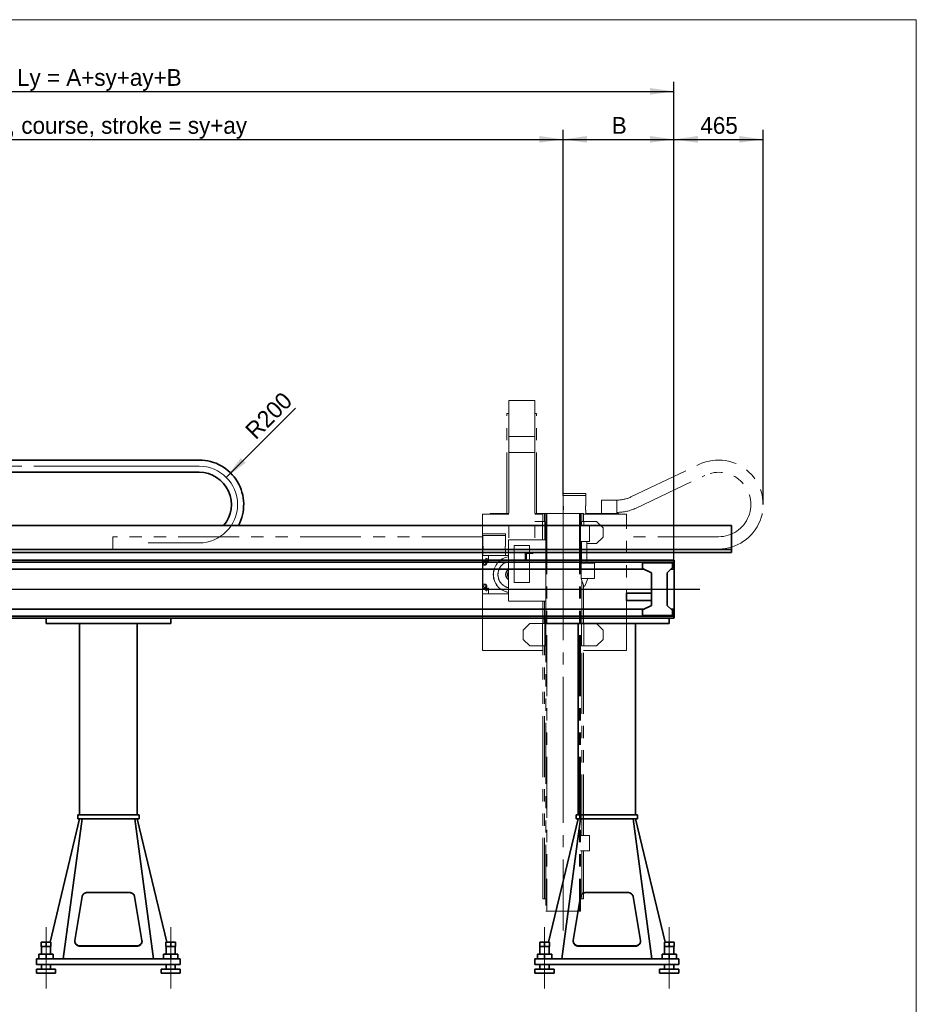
# Model space of a CAD drawing. Header units: millimetres. Extents: x 21 to 401, y 28 to 281.
# Tile 4 of 13: x 102 to 196, y 91 to 193. Entities that reach past the tile are written whole.
import ezdxf

# ---------------------------------------------------------------- set-up
doc = ezdxf.new("R2010")
doc.units = ezdxf.units.MM
for name, pattern in [('SLD-Durchgehend', [0]), ('SLD-Phantom', [12.7, 6.35, -1.27, 1.27, -1.27, 1.27, -1.27]), ('SLD-Punktstrich', [19.05, 15.24, -1.27, 1.27, -1.27])]:
    doc.linetypes.add(name, pattern=pattern)
doc.layers.add('KOPF', color=7, linetype='SLD-Durchgehend')
doc.styles.add('SLDTEXTSTYLE2', font='GIL_____.TTF')
doc.dimstyles.new('SLDDIMSTYLE0', dxfattribs={"dimtxt": 1.75, "dimasz": 2.5, "dimexe": 0, "dimexo": 0.0625, "dimgap": 0.4375, "dimtad": 1, "dimlfac": 50, "dimrnd": 1e-09, "dimzin": 12, "dimdsep": 46, "dimtxsty": 'SLDTEXTSTYLE2', "dimsah": 1, "dimcen": 0.09, "dimadec": 0, "dimazin": 3, "dimtfac": 1, "dimtofl": 0, "dimtmove": 0, "dimatfit": 3, "dimfxl": 1, "dimfrac": 2, "dimtolj": 1, "dimtzin": 12, "dimarcsym": 0})
doc.dimstyles.new('SLDDIMSTYLE1', dxfattribs={"dimtxt": 1.75, "dimasz": 2.5, "dimexe": 0, "dimexo": 0.0625, "dimgap": 0.4375, "dimtad": 1, "dimdec": 0, "dimlfac": 50, "dimrnd": 1e-09, "dimzin": 12, "dimdsep": 46, "dimtxsty": 'SLDTEXTSTYLE2', "dimsah": 1, "dimcen": 0, "dimadec": 0, "dimazin": 3, "dimtfac": 1, "dimtofl": 0, "dimtmove": 0, "dimatfit": 3, "dimfxl": 1, "dimfrac": 2, "dimtolj": 1, "dimtzin": 12, "dimarcsym": 0})
doc.dimstyles.new('SLDDIMSTYLE2', dxfattribs={"dimtxt": 1.75, "dimasz": 2.5, "dimexe": 0, "dimexo": 0.0625, "dimgap": 0.4375, "dimtad": 1, "dimdec": 0, "dimlfac": 50, "dimrnd": 1e-09, "dimzin": 12, "dimdsep": 46, "dimtxsty": 'SLDTEXTSTYLE2', "dimsah": 1, "dimcen": 0.09, "dimadec": 0, "dimazin": 3, "dimtfac": 1, "dimtofl": 0, "dimtmove": 0, "dimatfit": 3, "dimfxl": 1, "dimfrac": 2, "dimtolj": 1, "dimtzin": 12, "dimarcsym": 0})

# ---------------------------------------------------------------- blocks, each defined once
blk = doc.blocks.new('_D_2')
at = {"layer": 'KOPF'}
for p, q in [((63.82, 169.85), (63.82, 181.85)), ((158.9, 143.85), (158.9, 181.85)), ((63.82, 180.85), (158.9, 180.85))]:
    blk.add_line(p, q, dxfattribs=at)
for points in [[(63.82, 180.85), (66.32, 180.5), (66.32, 181.2)], [(158.9, 180.85), (156.4, 181.2), (156.4, 180.5)]]:
    blk.add_solid(points, dxfattribs=at)
at = {"layer": 'KOPF', "insert": (96.79, 183.18), "char_height": 1.75, "attachment_point": 1, "style": 'SLDTEXTSTYLE2'}
blk.add_mtext('Hub, course, stroke = sy+ay', dxfattribs=at)
blk = doc.blocks.new('_D_4')
at = {"layer": 'KOPF'}
for p, q in [((158.9, 143.85), (158.9, 181.85)), ((170.46, 136.95), (170.46, 181.85)), ((158.9, 180.85), (170.46, 180.85))]:
    blk.add_line(p, q, dxfattribs=at)
for points in [[(158.9, 180.85), (161.4, 180.5), (161.4, 181.2)], [(170.46, 180.85), (167.96, 181.2), (167.96, 180.5)]]:
    blk.add_solid(points, dxfattribs=at)
at = {"layer": 'KOPF', "insert": (163.97, 183.18), "char_height": 1.75, "attachment_point": 1, "style": 'SLDTEXTSTYLE2'}
blk.add_mtext('B', dxfattribs=at)
blk = doc.blocks.new('_D_7')
at = {"layer": 'KOPF'}
blk.add_line((123.76, 145.6), (130.99, 152.82), dxfattribs=at)
blk.add_solid([(123.76, 145.6), (125.78, 147.12), (125.28, 147.61)], dxfattribs=at)
at = {"layer": 'KOPF', "insert": (125.58, 150.69), "char_height": 1.75, "attachment_point": 1, "rotation": 45, "style": 'SLDTEXTSTYLE2'}
blk.add_mtext('R200', dxfattribs=at)
blk = doc.blocks.new('_D_8')
at = {"layer": 'KOPF'}
for p, q in [((50.46, 140.57), (50.46, 186.85)), ((170.46, 136.95), (170.46, 186.85)), ((50.46, 185.85), (170.46, 185.85))]:
    blk.add_line(p, q, dxfattribs=at)
for points in [[(50.46, 185.85), (52.96, 185.5), (52.96, 186.2)], [(170.46, 185.85), (167.96, 186.2), (167.96, 185.5)]]:
    blk.add_solid(points, dxfattribs=at)
at = {"layer": 'KOPF', "insert": (101.93, 188.18), "char_height": 1.75, "attachment_point": 1, "style": 'SLDTEXTSTYLE2'}
blk.add_mtext('Ly = A+sy+ay+B', dxfattribs=at)
blk = doc.blocks.new('_D_10')
at = {"layer": 'KOPF'}
for p, q in [((170.46, 136.95), (170.46, 181.85)), ((179.76, 142.77), (179.76, 181.85)), ((170.46, 180.85), (179.76, 180.85))]:
    blk.add_line(p, q, dxfattribs=at)
for points in [[(170.46, 180.85), (172.96, 180.5), (172.96, 181.2)], [(179.76, 180.85), (177.26, 181.2), (177.26, 180.5)]]:
    blk.add_solid(points, dxfattribs=at)
at = {"layer": 'KOPF', "insert": (173.21, 183.18), "char_height": 1.75, "attachment_point": 1, "style": 'SLDTEXTSTYLE2'}
blk.add_mtext('465', dxfattribs=at)

msp = doc.modelspace()

# ---------------------------------------------------------------- linework, layer by layer
at = {"color": 7, "linetype": 'SLD-Phantom', "lineweight": 18}
for p, q in [((155.94104, 153.62819), (153.22104, 153.62819)), ((153.22104, 149.85909), (153.22104, 153.62819)), ((155.94104, 149.85909), (155.94104, 153.62819)), ((153.03104, 141.848), (153.03104, 152.248)), ((153.03104, 152.248), (153.22104, 152.248)), ((155.94104, 152.248), (156.13104, 152.248)), ((156.13104, 141.848), (156.13104, 152.248)), ((155.94104, 149.85909), (153.22104, 149.85909)), ((153.22104, 148.20059), (153.22104, 149.85909)), ((155.94104, 148.20059), (155.94104, 149.85909)), ((155.94104, 148.20059), (153.22104, 148.20059)), ((153.22104, 148.2), (153.22104, 148.20059)), ((155.94104, 148.2), (153.22104, 148.2)), ((153.22104, 148.2), (153.22104, 139.088)), ((155.94104, 148.2), (155.94104, 148.20059)), ((155.94104, 148.2), (155.94104, 139.088)), ((165.95848, 143.55334), (173.12414, 146.95911)), ((166.50794, 142.39728), (173.67361, 145.80305)), ((158.87763, 143.908), (158.87763, 143.708)), ((160.07764, 143.908), (158.87763, 143.908)), ((161.27764, 143.908), (160.07764, 143.908)), ((161.27764, 143.708), (161.27764, 143.908)), ((158.87763, 143.708), (161.27764, 143.708)), ((158.88764, 143.708), (158.88764, 142.72687)), ((161.26764, 142.72715), (161.26764, 143.708)), ((162.90104, 141.848), (162.90104, 143.2282)), ((164.50104, 143.2282), (162.90104, 143.2282)), ((164.50104, 141.848), (164.50104, 143.2282)), ((164.51604, 143.228), (164.50104, 143.228)), ((153.22104, 141.748), (150.50104, 141.748)), ((150.50104, 141.748), (150.50104, 139.7214)), ((151.30104, 141.748), (151.30104, 141.848)), ((151.30104, 141.848), (153.22104, 141.848)), ((155.94104, 141.848), (156.40104, 141.848)), ((156.76904, 141.748), (155.94104, 141.748)), ((156.40104, 141.748), (156.40104, 141.848)), ((157.10103, 141.848), (156.40104, 141.848)), ((156.76904, 141.00799), (156.76904, 141.8478)), ((156.96704, 141.8478), (156.76904, 141.8478)), ((156.96704, 141.00799), (156.96704, 141.8478)), ((157.10103, 141.8478), (156.96704, 141.8478)), ((157.10103, 141.848), (157.10103, 139.088)), ((157.10103, 141.848), (157.18104, 141.848)), ((157.18104, 141.848), (157.18104, 100.348)), ((157.18104, 141.848), (160.62104, 141.848)), ((158.88764, 142.08884), (158.88764, 141.848)), ((160.62104, 141.848), (160.62104, 100.348)), ((160.62104, 141.848), (160.70104, 141.848)), ((160.70104, 141.848), (160.70104, 100.348)), ((160.70104, 141.8478), (160.83504, 141.8478)), ((160.83504, 141.00799), (160.83504, 141.8478)), ((160.83504, 141.8478), (161.03304, 141.8478)), ((161.03304, 141.00799), (161.03304, 141.8478)), ((165.50104, 141.748), (161.03304, 141.748)), ((161.26764, 141.748), (161.26764, 142.08912)), ((161.80104, 141.848), (161.26764, 141.848)), ((161.80104, 141.748), (161.80104, 141.848)), ((161.80104, 141.848), (164.70104, 141.848)), ((164.51604, 141.948), (164.50104, 141.948)), ((164.70104, 141.748), (164.70104, 141.848)), ((165.50104, 127.548), (165.50104, 141.748)), ((156.75104, 141.00799), (155.94104, 141.00799)), ((156.75104, 139.088), (156.75104, 141.00799)), ((156.99104, 141.00799), (156.75104, 141.00799)), ((156.99104, 139.088), (156.99104, 141.00799)), ((160.81104, 140.528), (160.81104, 141.00799)), ((161.05104, 141.00799), (160.81104, 141.00799)), ((161.05104, 140.528), (161.05104, 141.00799)), ((162.39152, 141.00799), (161.05104, 141.00799)), ((163.07104, 140.32848), (162.39152, 141.00799)), ((150.50104, 139.7214), (150.50104, 139.5214)), ((152.90104, 139.7214), (150.50104, 139.7214)), ((152.90104, 139.5214), (152.90104, 139.7214)), ((161.66104, 140.528), (160.70104, 140.528)), ((161.66104, 140.528), (161.66104, 138.928)), ((163.07104, 139.36751), (163.07104, 140.32848)), ((111.93584, 139.408), (111.93584, 138.128)), ((150.50104, 139.408), (111.93584, 139.408)), ((150.50104, 139.5214), (151.70104, 139.5214)), ((150.50104, 139.5214), (150.50104, 137.4614)), ((150.51104, 139.5214), (150.51104, 138.54055)), ((151.70104, 139.5214), (152.90104, 139.5214)), ((152.89104, 138.54027), (152.89104, 139.5214)), ((157.10103, 139.088), (153.18104, 139.088)), ((153.18104, 139.088), (153.18104, 132.688)), ((157.10103, 139.088), (157.10103, 132.688)), ((161.66104, 138.928), (160.70104, 138.928)), ((160.81104, 138.688), (160.81104, 138.928)), ((160.82104, 138.688), (160.81104, 138.688)), ((160.82104, 138.928), (160.82104, 136.648)), ((161.38104, 136.648), (161.38104, 138.928)), ((161.38104, 138.688), (162.39152, 138.688)), ((162.39152, 138.688), (163.07104, 139.36751)), ((175.11604, 139.408), (165.50104, 139.408)), ((150.50104, 138.128), (111.93584, 138.128)), ((150.51104, 137.90252), (150.51104, 137.4614)), ((152.89104, 137.4614), (152.89104, 137.90224)), ((155.38104, 138.488), (153.78104, 138.488)), ((153.78104, 138.488), (153.78104, 134.648)), ((155.38104, 134.648), (155.38104, 138.488)), ((175.11604, 138.128), (165.50104, 138.128)), ((150.50104, 136.8714), (150.50104, 137.4614)), ((150.50104, 137.4614), (151.10104, 137.4614)), ((150.50104, 136.8714), (150.72104, 136.8714)), ((150.50104, 136.8614), (150.50104, 136.8714)), ((150.72104, 136.8614), (150.50104, 136.8614)), ((150.50104, 136.4914), (150.50104, 136.8614)), ((150.78507, 136.8614), (151.10104, 136.8614)), ((150.92976, 136.9814), (150.87232, 136.9814)), ((150.98104, 137.09012), (150.98104, 137.03267)), ((151.10104, 136.8614), (151.10104, 137.4614)), ((151.10104, 137.4614), (153.18104, 137.4614)), ((160.76104, 136.648), (160.76104, 135.048)), ((162.16104, 136.648), (160.76104, 136.648)), ((162.16104, 135.048), (162.16104, 136.648)), ((150.52103, 136.4914), (150.50104, 136.4914)), ((150.50104, 136.4914), (150.50104, 134.4314)), ((150.52103, 136.4914), (150.52103, 136.4614)), ((150.72104, 136.4614), (150.52103, 136.4614)), ((150.52103, 136.4614), (150.52103, 136.4514)), ((150.72104, 136.4514), (150.52103, 136.4514)), ((150.52103, 134.4714), (150.52103, 136.4514)), ((153.78104, 134.648), (155.38104, 134.648)), ((160.76104, 135.048), (161.05221, 134.248)), ((160.76104, 135.048), (162.16104, 135.048)), ((160.83504, 130.348), (160.83504, 134.84468)), ((161.16987, 134.248), (161.46104, 135.048)), ((150.50104, 134.4314), (150.52103, 134.4314)), ((150.50104, 134.0614), (150.50104, 134.4314)), ((150.72104, 134.0614), (150.50104, 134.0614)), ((150.50104, 134.0514), (150.50104, 134.0614)), ((150.72104, 134.0514), (150.50104, 134.0514)), ((150.50104, 133.4614), (150.50104, 134.0514)), ((150.52103, 134.4714), (150.72104, 134.4714)), ((150.52103, 134.4714), (150.52103, 134.4614)), ((150.72104, 134.4614), (150.52103, 134.4614)), ((150.52103, 134.4614), (150.52103, 134.4314)), ((151.10104, 134.0614), (150.78507, 134.0614)), ((150.87232, 133.9414), (150.92976, 133.9414)), ((150.98104, 133.89012), (150.98104, 133.83267)), ((151.10104, 133.4614), (151.10104, 134.0614)), ((161.03304, 130.348), (161.03304, 134.30068)), ((161.16987, 134.248), (161.05221, 134.248)), ((151.10104, 133.4614), (150.50104, 133.4614)), ((150.50104, 133.4614), (150.50104, 127.548)), ((153.18104, 133.4614), (151.10104, 133.4614)), ((157.10103, 132.688), (153.18104, 132.688)), ((156.76904, 130.348), (156.76904, 132.688)), ((156.96704, 130.348), (156.96704, 132.688)), ((157.10103, 132.688), (157.10103, 100.348)), ((155.41055, 130.348), (154.73104, 129.66848)), ((154.73104, 129.66848), (154.73104, 128.70751)), ((156.75104, 130.348), (155.41055, 130.348)), ((156.75104, 128.028), (156.75104, 130.348)), ((156.75104, 130.348), (156.99104, 130.348)), ((156.99104, 128.028), (156.99104, 130.348)), ((160.81104, 130.348), (161.05104, 130.348)), ((160.81104, 128.028), (160.81104, 130.348)), ((161.05104, 130.348), (161.05104, 128.028)), ((162.39152, 130.348), (161.05104, 130.348)), ((163.07104, 129.66848), (162.39152, 130.348)), ((163.07104, 128.70751), (163.07104, 129.66848)), ((154.73104, 128.70751), (155.41055, 128.028)), ((162.39152, 128.028), (163.07104, 128.70751)), ((150.50104, 127.548), (156.76904, 127.548)), ((155.41055, 128.028), (156.75104, 128.028)), ((156.99104, 128.028), (156.75104, 128.028)), ((156.76904, 101.648), (156.76904, 128.028)), ((156.96704, 101.648), (156.96704, 128.028)), ((161.05104, 128.028), (160.81104, 128.028)), ((160.83504, 108.248), (160.83504, 128.028)), ((161.03304, 108.248), (161.03304, 128.028)), ((161.03304, 127.548), (165.50104, 127.548)), ((161.05104, 128.028), (162.39152, 128.028)), ((161.66104, 108.248), (160.70104, 108.248)), ((161.66104, 108.248), (161.66104, 106.648)), ((161.66104, 106.648), (160.70104, 106.648)), ((160.83504, 101.648), (160.83504, 106.648)), ((161.03304, 101.648), (161.03304, 106.648)), ((156.96704, 101.648), (156.76904, 101.648)), ((157.10103, 101.648), (156.96704, 101.648)), ((160.70104, 101.648), (160.83504, 101.648)), ((160.83504, 101.648), (161.03304, 101.648)), ((157.10103, 100.348), (157.18104, 100.348)), ((157.18104, 100.348), (160.62104, 100.348)), ((160.62104, 100.348), (160.70104, 100.348))]:
    msp.add_line(p, q, dxfattribs=at)
at = {"color": 7, "linetype": 'SLD-Durchgehend', "lineweight": 35}
for p, q in [((118.93604, 147.40799), (69.42104, 147.40799)), ((118.93604, 147.40799), (118.93671, 147.40799)), ((118.93671, 147.40799), (120.93511, 147.4084)), ((118.93604, 146.128), (69.42104, 146.128)), ((118.93604, 146.128), (118.93697, 146.128)), ((118.93697, 146.128), (120.93537, 146.1284)), ((176.46104, 140.568), (70.42104, 140.568)), ((176.46104, 138.068), (176.46104, 140.568)), ((176.46104, 138.068), (70.42104, 138.068)), ((154.96104, 137.768), (70.42104, 137.768)), ((155.76104, 137.768), (154.96104, 137.768)), ((154.96104, 137.768), (154.96104, 136.97)), ((155.76104, 137.688), (155.04104, 137.688)), ((155.04104, 137.688), (155.04104, 136.97)), ((176.46104, 137.768), (155.76104, 137.768)), ((155.76104, 137.768), (155.76104, 137.688)), ((176.46104, 137.768), (176.46104, 138.068)), ((170.45904, 136.97), (70.42104, 136.97)), ((170.45904, 136.772), (70.42104, 136.772)), ((167.16104, 136.098), (167.16104, 136.698)), ((167.16104, 136.698), (170.30104, 136.698)), ((170.30104, 136.698), (170.30104, 136.19034)), ((170.45904, 136.97), (170.45904, 136.772)), ((170.46104, 136.948), (170.45904, 136.948)), ((170.46104, 136.93181), (170.45904, 136.93181)), ((170.45904, 136.772), (170.45904, 136.038)), ((170.46104, 136.638), (170.45904, 136.638)), ((170.46104, 136.93181), (170.46104, 136.948)), ((170.46104, 136.93181), (170.46104, 136.638)), ((170.46104, 136.638), (170.46104, 136.038)), ((167.28971, 136.038), (70.42104, 136.038)), ((168.12104, 135.65034), (167.16104, 136.098)), ((168.12104, 132.24565), (168.12104, 135.65034)), ((170.30104, 136.19034), (169.76104, 135.65034)), ((169.76104, 135.65034), (169.76104, 132.24565)), ((170.45904, 136.038), (170.14869, 136.038)), ((170.46104, 136.038), (170.45904, 136.038)), ((170.46104, 136.038), (170.46104, 131.858)), ((168.12104, 133.523), (165.50104, 133.523)), ((165.50104, 132.773), (165.50104, 133.523)), ((165.50104, 132.773), (168.12104, 132.773)), ((167.28971, 131.858), (70.42104, 131.858)), ((167.16104, 131.798), (168.12104, 132.24565)), ((167.16104, 131.198), (167.16104, 131.798)), ((169.76104, 132.24565), (170.30104, 131.70565)), ((170.45904, 131.858), (170.14869, 131.858)), ((170.30104, 131.70565), (170.30104, 131.198)), ((170.46104, 131.858), (170.45904, 131.858)), ((170.45904, 131.124), (170.45904, 131.858)), ((170.46104, 131.858), (170.46104, 131.258)), ((170.45904, 131.124), (70.42104, 131.124)), ((170.45904, 130.926), (70.42104, 130.926)), ((104.96104, 130.348), (104.96104, 130.926)), ((117.96104, 130.348), (117.96104, 130.926)), ((156.96104, 130.348), (156.96104, 130.926)), ((170.30104, 131.198), (167.16104, 131.198)), ((169.96104, 130.348), (169.96104, 130.926)), ((170.46104, 131.258), (170.45904, 131.258)), ((170.45904, 130.926), (170.45904, 131.124)), ((170.45904, 130.96418), (170.46104, 130.96418)), ((170.46104, 130.948), (170.45904, 130.948)), ((170.46104, 131.258), (170.46104, 130.96418)), ((170.46104, 130.948), (170.46104, 130.96418)), ((104.96104, 130.348), (117.96104, 130.348)), ((108.46104, 130.348), (108.46104, 110.398)), ((114.46104, 130.348), (114.46104, 110.398)), ((156.96104, 130.348), (169.96104, 130.348)), ((160.46104, 130.348), (160.46104, 110.398)), ((166.46104, 130.348), (166.46104, 110.398)), ((108.46104, 109.998), (105.37337, 97.11799)), ((108.71104, 109.998), (106.76104, 95.398)), ((108.26104, 109.998), (108.26104, 110.398)), ((108.46104, 110.398), (108.26104, 110.398)), ((108.46104, 109.998), (108.26104, 109.998)), ((114.46104, 110.398), (108.46104, 110.398)), ((114.46104, 109.998), (108.46104, 109.998)), ((114.21104, 109.998), (116.16104, 95.398)), ((114.66104, 110.398), (114.46104, 110.398)), ((114.66104, 109.998), (114.46104, 109.998)), ((114.46104, 109.998), (117.54871, 97.11799)), ((114.66104, 109.998), (114.66104, 110.398)), ((160.46104, 109.998), (157.37337, 97.11799)), ((160.71104, 109.998), (158.76104, 95.398)), ((160.26103, 109.998), (160.26103, 110.398)), ((160.46104, 110.398), (160.26103, 110.398)), ((160.46104, 109.998), (160.26103, 109.998)), ((166.46104, 110.398), (160.46104, 110.398)), ((166.46104, 109.998), (160.46104, 109.998)), ((166.21104, 109.998), (168.16104, 95.398)), ((166.66104, 110.398), (166.46104, 110.398)), ((166.66104, 109.998), (166.46104, 109.998)), ((166.46104, 109.998), (169.54871, 97.11799)), ((166.66104, 109.998), (166.66104, 110.398)), ((108.72164, 101.87997), (107.9571, 97.306)), ((113.60628, 102.31424), (109.3158, 102.31424)), ((114.96498, 97.306), (114.20044, 101.87997)), ((160.72164, 101.87997), (159.9571, 97.306)), ((165.60627, 102.31424), (161.3158, 102.31424)), ((166.96498, 97.306), (166.20043, 101.87997)), ((104.46104, 97.11799), (104.46104, 96.678)), ((104.46104, 97.11799), (104.96104, 97.11799)), ((104.46104, 96.678), (104.96104, 96.678)), ((104.48104, 96.678), (104.48104, 95.878)), ((104.96104, 97.11799), (104.96104, 96.678)), ((104.96104, 97.11799), (105.46104, 97.11799)), ((104.96104, 96.678), (105.46104, 96.678)), ((105.44104, 95.878), (105.44104, 96.678)), ((105.46104, 97.11799), (105.46104, 96.678)), ((107.95126, 97.23579), (107.95126, 97.21413)), ((108.55126, 96.7313), (114.37082, 96.7313)), ((108.55126, 96.70965), (114.37082, 96.70965)), ((114.97082, 97.21413), (114.97082, 97.23579)), ((117.46104, 97.11799), (117.46104, 96.678)), ((117.46104, 97.11799), (117.96104, 97.11799)), ((117.46104, 96.678), (117.96104, 96.678)), ((117.48104, 96.678), (117.48104, 95.878)), ((117.96104, 97.11799), (117.96104, 96.678)), ((117.96104, 97.11799), (118.46104, 97.11799)), ((117.96104, 96.678), (118.46104, 96.678)), ((118.44104, 95.878), (118.44104, 96.678)), ((118.46104, 97.11799), (118.46104, 96.678)), ((156.46104, 97.11799), (156.46104, 96.678)), ((156.46104, 97.11799), (156.96104, 97.11799)), ((156.46104, 96.678), (156.96104, 96.678)), ((156.48104, 96.678), (156.48104, 95.878)), ((156.96104, 97.11799), (156.96104, 96.678)), ((156.96104, 97.11799), (157.46104, 97.11799)), ((156.96104, 96.678), (157.46104, 96.678)), ((157.44104, 95.878), (157.44104, 96.678)), ((157.46104, 97.11799), (157.46104, 96.678)), ((159.95126, 97.23579), (159.95126, 97.21413)), ((160.55126, 96.7313), (166.37082, 96.7313)), ((160.55126, 96.70965), (166.37082, 96.70965)), ((166.97082, 97.21413), (166.97082, 97.23579)), ((169.46104, 97.11799), (169.46104, 96.678)), ((169.46104, 97.11799), (169.96104, 97.11799)), ((169.46104, 96.678), (169.96104, 96.678)), ((169.48104, 96.678), (169.48104, 95.878)), ((169.96104, 97.11799), (169.96104, 96.678)), ((169.96104, 97.11799), (170.46104, 97.11799)), ((169.96104, 96.678), (170.46104, 96.678)), ((170.44104, 95.878), (170.44104, 96.678)), ((170.46104, 97.11799), (170.46104, 96.678)), ((104.21104, 95.878), (104.21104, 95.398)), ((104.21104, 95.878), (104.96104, 95.878)), ((104.96104, 95.878), (104.96104, 95.398)), ((104.96104, 95.878), (105.71104, 95.878)), ((105.71104, 95.878), (105.71104, 95.398)), ((117.21104, 95.878), (117.21104, 95.398)), ((117.21104, 95.878), (117.96104, 95.878)), ((117.96104, 95.878), (117.96104, 95.398)), ((117.96104, 95.878), (118.71104, 95.878)), ((118.71104, 95.878), (118.71104, 95.398)), ((156.21104, 95.878), (156.21104, 95.398)), ((156.21104, 95.878), (156.96104, 95.878)), ((156.96104, 95.878), (156.96104, 95.398)), ((156.96104, 95.878), (157.71104, 95.878)), ((157.71104, 95.878), (157.71104, 95.398)), ((169.21104, 95.878), (169.21104, 95.398)), ((169.21104, 95.878), (169.96104, 95.878)), ((169.96104, 95.878), (169.96104, 95.398)), ((169.96104, 95.878), (170.71104, 95.878)), ((170.71104, 95.878), (170.71104, 95.398)), ((103.96104, 94.798), (103.96104, 95.398)), ((118.96104, 95.398), (103.96104, 95.398)), ((118.96104, 94.798), (103.96104, 94.798)), ((104.48104, 94.798), (104.48104, 94.298)), ((105.44104, 94.298), (105.44104, 94.798)), ((117.48104, 94.798), (117.48104, 94.298)), ((118.44104, 94.298), (118.44104, 94.798)), ((118.96104, 94.798), (118.96104, 95.398)), ((155.96104, 94.798), (155.96104, 95.398)), ((170.96104, 95.398), (155.96104, 95.398)), ((170.96104, 94.798), (155.96104, 94.798)), ((156.48104, 94.798), (156.48104, 94.298)), ((157.44104, 94.298), (157.44104, 94.798)), ((169.48104, 94.798), (169.48104, 94.298)), ((170.44104, 94.298), (170.44104, 94.798)), ((170.96104, 94.798), (170.96104, 95.398)), ((103.96104, 94.298), (103.96104, 93.89799)), ((105.96104, 94.298), (103.96104, 94.298)), ((105.96104, 93.89799), (103.96104, 93.89799)), ((105.96104, 93.89799), (105.96104, 94.298)), ((116.96104, 94.298), (116.96104, 93.89799)), ((118.96104, 94.298), (116.96104, 94.298)), ((118.96104, 93.89799), (116.96104, 93.89799)), ((118.96104, 93.89799), (118.96104, 94.298)), ((155.96104, 94.298), (155.96104, 93.89799)), ((157.96104, 94.298), (155.96104, 94.298)), ((157.96104, 93.89799), (155.96104, 93.89799)), ((157.96104, 93.89799), (157.96104, 94.298)), ((168.96104, 94.298), (168.96104, 93.89799)), ((170.96104, 94.298), (168.96104, 94.298)), ((170.96104, 93.89799), (168.96104, 93.89799)), ((170.96104, 93.89799), (170.96104, 94.298))]:
    msp.add_line(p, q, dxfattribs=at)
at = {"color": 7, "linetype": 'SLD-Durchgehend', "lineweight": 35, "flags": 128}
for points in [[(109.3158, 102.31424), (109.24988, 102.31119), (109.18476, 102.30206), (109.12122, 102.28698), (109.06004, 102.26611), (109.00196, 102.23972), (108.94768, 102.20813), (108.89785, 102.17171), (108.85308, 102.13091), (108.81392, 102.08622), (108.78083, 102.03819), (108.75422, 101.98738), (108.73441, 101.93443), (108.72164, 101.87997)], [(114.20044, 101.87997), (114.18766, 101.93443), (114.16786, 101.98738), (114.14124, 102.03819), (114.10816, 102.08622), (114.06899, 102.13091), (114.02423, 102.17171), (113.9744, 102.20813), (113.92012, 102.23972), (113.86204, 102.26611), (113.80085, 102.28698), (113.73732, 102.30206), (113.6722, 102.31119), (113.60628, 102.31424)], [(161.3158, 102.31424), (161.24988, 102.31119), (161.18476, 102.30206), (161.12122, 102.28698), (161.06004, 102.26611), (161.00196, 102.23972), (160.94768, 102.20813), (160.89785, 102.17171), (160.85309, 102.13091), (160.81392, 102.08622), (160.78083, 102.03819), (160.75423, 101.98738), (160.73441, 101.93443), (160.72164, 101.87997)], [(166.20043, 101.87997), (166.18766, 101.93443), (166.16785, 101.98738), (166.14125, 102.03819), (166.10815, 102.08622), (166.069, 102.13091), (166.02423, 102.17171), (165.9744, 102.20813), (165.92012, 102.23972), (165.86203, 102.26611), (165.80085, 102.28698), (165.73732, 102.30206), (165.67219, 102.31119), (165.60627, 102.31424)], [(107.95126, 97.21413), (107.95361, 97.16958), (107.96351, 97.11269), (107.98106, 97.05712), (108.00601, 97.00359), (108.03804, 96.9528), (108.07674, 96.90539), (108.1216, 96.862), (108.17204, 96.82319), (108.22741, 96.78945), (108.28698, 96.76122), (108.34999, 96.73888), (108.41561, 96.72271), (108.48299, 96.71293), (108.55126, 96.70965)], [(107.9571, 97.306), (107.95145, 97.2487), (107.95361, 97.19123), (107.96351, 97.13435), (107.98106, 97.07878), (108.00601, 97.02524), (108.03804, 96.97445), (108.07674, 96.92705), (108.1216, 96.88366), (108.17204, 96.84484), (108.22741, 96.8111), (108.28698, 96.78288), (108.34999, 96.76053), (108.41561, 96.74437), (108.48299, 96.73458), (108.55126, 96.7313)], [(114.37082, 96.7313), (114.43909, 96.73458), (114.50647, 96.74437), (114.57209, 96.76053), (114.6351, 96.78288), (114.69467, 96.8111), (114.75004, 96.84484), (114.80048, 96.88366), (114.84534, 96.92705), (114.88404, 96.97445), (114.91607, 97.02524), (114.94102, 97.07878), (114.95856, 97.13435), (114.96848, 97.19123), (114.97062, 97.2487), (114.96498, 97.306)], [(114.37082, 96.70965), (114.43909, 96.71293), (114.50647, 96.72271), (114.57209, 96.73888), (114.6351, 96.76122), (114.69467, 96.78945), (114.75004, 96.82319), (114.80048, 96.862), (114.84534, 96.90539), (114.88404, 96.9528), (114.91607, 97.00359), (114.94102, 97.05712), (114.95856, 97.11269), (114.96848, 97.16958), (114.97082, 97.21413)], [(159.95126, 97.21413), (159.95361, 97.16958), (159.96352, 97.11269), (159.98105, 97.05712), (160.00601, 97.00359), (160.03804, 96.9528), (160.07674, 96.90539), (160.1216, 96.862), (160.17205, 96.82319), (160.22741, 96.78945), (160.28698, 96.76122), (160.34999, 96.73888), (160.41561, 96.72271), (160.48299, 96.71293), (160.55126, 96.70965)], [(159.9571, 97.306), (159.95145, 97.2487), (159.95361, 97.19123), (159.96352, 97.13435), (159.98105, 97.07878), (160.00601, 97.02524), (160.03804, 96.97445), (160.07674, 96.92705), (160.1216, 96.88366), (160.17205, 96.84484), (160.22741, 96.8111), (160.28698, 96.78288), (160.34999, 96.76053), (160.41561, 96.74437), (160.48299, 96.73458), (160.55126, 96.7313)], [(166.37082, 96.7313), (166.43909, 96.73458), (166.50647, 96.74437), (166.57209, 96.76053), (166.6351, 96.78288), (166.69466, 96.8111), (166.75003, 96.84484), (166.80047, 96.88366), (166.84534, 96.92705), (166.88404, 96.97445), (166.91607, 97.02524), (166.94102, 97.07878), (166.95857, 97.13435), (166.96847, 97.19123), (166.97062, 97.2487), (166.96498, 97.306)], [(166.37082, 96.70965), (166.43909, 96.71293), (166.50647, 96.72271), (166.57209, 96.73888), (166.6351, 96.76122), (166.69466, 96.78945), (166.75003, 96.82319), (166.80047, 96.862), (166.84534, 96.90539), (166.88404, 96.9528), (166.91607, 97.00359), (166.94102, 97.05712), (166.95857, 97.11269), (166.96847, 97.16958), (166.97082, 97.21413)]]:
    msp.add_lwpolyline(points, dxfattribs=at)
at = {"color": 7, "linetype": 'SLD-Phantom', "lineweight": 18}
for centre, radius in [((150.72104, 136.6614), 0.13), ((150.90104, 137.0614), 0.085), ((150.72104, 134.2614), 0.13), ((150.90104, 133.8614), 0.085)]:
    msp.add_circle(centre, radius, dxfattribs=at)
at = {"color": 7, "linetype": 'SLD-Durchgehend', "lineweight": 35}
for radius, start in [(4.6402, 331.6952894), (3.3602, 319.0968435)]:
    msp.add_arc((120.93604, 142.7682), radius, start, 90.0114637, dxfattribs=at)
at = {"color": 7, "linetype": 'SLD-Phantom', "lineweight": 18}
for centre, radius, start, end in [((175.11604, 142.7682), 4.6402, 270, 115.4212766), ((175.11604, 142.7682), 3.3602, 270, 115.4212766), ((164.51604, 146.5882), 3.3602, 270, 295.4212766), ((164.51604, 146.5882), 4.6402, 270, 295.4212766), ((150.72104, 136.6614), 0.21, 72.2472098, 90), ((150.72104, 136.6614), 0.21, 270, 72.2472098), ((150.72104, 136.6614), 0.2, 270, 90), ((153.50104, 135.4614), 1.89, 99.7478295, 260.2521705), ((153.50104, 135.4614), 1.88, 99.8001899, 260.1998101), ((153.50104, 135.4614), 1.40924, 103.1248159, 256.8751841), ((153.50104, 135.4614), 1.4, 103.2129804, 256.7870196), ((153.50104, 135.4614), 0.6, 122.2309526, 237.7690474), ((153.50104, 135.4614), 0.57856, 123.5794972, 236.4205028), ((153.50104, 135.4614), 0.41155, 141.0371598, 218.9628402), ((153.50104, 135.4614), 0.4, 143.1301024, 216.8698976), ((150.72104, 134.2614), 0.21, 287.7527902, 90), ((150.72104, 134.2614), 0.2, 270, 90), ((150.72104, 134.2614), 0.21, 270, 287.7527902)]:
    msp.add_arc(centre, radius, start, end, dxfattribs=at)
for points, knots in [([(158.88794, 142.72687), (158.88791, 142.72701), (158.8878, 142.72738), (158.89025, 142.71826), (158.89465, 142.70105), (158.90079, 142.67545), (158.90787, 142.64271), (158.91529, 142.60282), (158.92213, 142.55723), (158.92763, 142.50666), (158.93096, 142.45395), (158.93186, 142.39991), (158.93026, 142.34751), (158.92643, 142.29673), (158.92085, 142.24946), (158.91401, 142.2058), (158.90665, 142.16733), (158.89951, 142.13491), (158.89344, 142.11012), (158.88936, 142.09436), (158.88747, 142.08741), (158.8878, 142.0886), (158.88787, 142.08884)], [0, 0, 0, 0, 0.031312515, 0.082326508, 0.134793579, 0.186357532, 0.239329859, 0.292475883, 0.3471412, 0.400562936, 0.455627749, 0.50743243, 0.560802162, 0.611650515, 0.66391425, 0.715916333, 0.769342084, 0.82282671, 0.877883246, 0.930912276, 0.985577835, 1, 1, 1, 1]), ([(161.26741, 142.72715), (161.26739, 142.72706), (161.26734, 142.72685), (161.26458, 142.71657), (161.25987, 142.69806), (161.25362, 142.67168), (161.24643, 142.63781), (161.23908, 142.59732), (161.23231, 142.55069), (161.22738, 142.50248), (161.22436, 142.45428), (161.22399, 142.42354), (161.22381, 142.408)], [0, 0, 0, 0, 0.073963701, 0.179801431, 0.281979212, 0.386973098, 0.491924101, 0.599785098, 0.706957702, 0.817340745, 0.907659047, 1, 1, 1, 1]), ([(161.22381, 142.408), (161.22404, 142.39063), (161.22451, 142.35537), (161.22816, 142.30426), (161.23357, 142.25568), (161.2403, 142.21143), (161.24769, 142.17191), (161.25487, 142.13884), (161.26116, 142.11277), (161.2655, 142.09598), (161.26765, 142.08795), (161.26741, 142.08885), (161.26733, 142.08912)], [0, 0, 0, 0, 0.103190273, 0.209444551, 0.312614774, 0.418652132, 0.524189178, 0.632686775, 0.739821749, 0.8502049, 0.954816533, 1, 1, 1, 1]), ([(150.51135, 137.90252), (150.51131, 137.90238), (150.5112, 137.90201), (150.51365, 137.91113), (150.51806, 137.92834), (150.5242, 137.95394), (150.53127, 137.98668), (150.53869, 138.02657), (150.54554, 138.07216), (150.55101, 138.12273), (150.55438, 138.17544), (150.55525, 138.22948), (150.55367, 138.28189), (150.54983, 138.33266), (150.54425, 138.37993), (150.53741, 138.42359), (150.53005, 138.46206), (150.52289, 138.49448), (150.51685, 138.51927), (150.51276, 138.53503), (150.51088, 138.54198), (150.5112, 138.54079), (150.51127, 138.54055)], [0, 0, 0, 0, 0.031312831, 0.082326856, 0.134794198, 0.186357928, 0.239330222, 0.292476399, 0.347141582, 0.400562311, 0.455628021, 0.507432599, 0.560802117, 0.611650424, 0.663914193, 0.715916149, 0.769341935, 0.822827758, 0.877883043, 0.930912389, 0.985577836, 1, 1, 1, 1]), ([(152.84721, 138.2214), (152.84744, 138.23877), (152.84791, 138.27402), (152.85156, 138.32513), (152.85697, 138.37371), (152.8637, 138.41796), (152.87109, 138.45748), (152.87826, 138.49055), (152.88455, 138.51662), (152.8889, 138.53341), (152.89105, 138.54144), (152.89081, 138.54054), (152.89073, 138.54027)], [0, 0, 0, 0, 0.103189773, 0.209444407, 0.31261465, 0.418652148, 0.524189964, 0.632684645, 0.739819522, 0.850204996, 0.954816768, 1, 1, 1, 1]), ([(152.89081, 137.90224), (152.89079, 137.90233), (152.89074, 137.90254), (152.88798, 137.91282), (152.88328, 137.93133), (152.87702, 137.95771), (152.86983, 137.99158), (152.86247, 138.03207), (152.8557, 138.0787), (152.85078, 138.12691), (152.84775, 138.17511), (152.84739, 138.20585), (152.84721, 138.2214)], [0, 0, 0, 0, 0.073963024, 0.179800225, 0.28197837, 0.386972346, 0.4919236, 0.599786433, 0.706958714, 0.81733964, 0.907659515, 1, 1, 1, 1]), ([(150.87232, 136.9814), (150.87932, 136.98268), (150.89349, 136.98529), (150.91372, 136.98479), (150.92527, 136.98235), (150.92976, 136.9814)], [0, 0, 0, 0, 0.373444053, 0.756521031, 1, 1, 1, 1]), ([(150.92976, 136.9814), (150.9143, 136.9802), (150.89504, 136.97872), (150.87606, 136.98095), (150.87232, 136.9814)], [0, 0, 0, 0, 0.802637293, 1, 1, 1, 1]), ([(150.87232, 133.7814), (150.87932, 133.78268), (150.89349, 133.78529), (150.91372, 133.78479), (150.92527, 133.78235), (150.92976, 133.7814)], [0, 0, 0, 0, 0.373444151, 0.756521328, 1, 1, 1, 1])]:
    msp.add_open_spline(points, degree=3, knots=knots, dxfattribs=at)
at = {"layer": 'KOPF', "lineweight": 18}
for p, q in [((20.73608, 193.32761), (195.73608, 193.32761)), ((195.73608, 193.32761), (195.73608, 28.32761))]:
    msp.add_line(p, q, dxfattribs=at)
at = {"layer": 'KOPF', "linetype": 'SLD-Punktstrich', "lineweight": 18}
for p, q in [((118.93604, 146.768), (66.09604, 146.768)), ((118.93604, 146.768), (118.93684, 146.768)), ((120.93524, 146.7684), (118.93684, 146.768)), ((120.93604, 146.7684), (120.93524, 146.7684)), ((158.90104, 143.848), (158.90104, 98.348)), ((118.93604, 138.768), (115.59584, 138.768)), ((120.93604, 138.768), (118.93604, 138.768)), ((104.96104, 92.298), (104.96104, 98.678)), ((117.96104, 92.298), (117.96104, 98.678)), ((156.96104, 92.298), (156.96104, 98.678)), ((169.96104, 92.298), (169.96104, 98.678))]:
    msp.add_line(p, q, dxfattribs=at)
at = {"layer": 'KOPF'}
msp.add_line((48.46429, 133.948), (173.16803, 133.948), dxfattribs=at)
at = {"layer": 'KOPF', "linetype": 'SLD-Punktstrich', "lineweight": 18}
msp.add_arc((120.93604, 142.7682), 4.0002, 270, 90, dxfattribs=at)

# ---------------------------------------------------------------- dimensions: what is measured, and where the dimension line sits
at = {"layer": 'KOPF'}
for base, p1, p2, dimstyle, picture, middle in [((170.46104, 185.848), (50.46104, 140.568), (170.46104, 136.948), 'SLDDIMSTYLE0', '_D_8', (110.46104, 185.848)), ((158.90104, 180.848), (63.82104, 169.848), (158.90104, 143.848), 'SLDDIMSTYLE0', '_D_2', (111.36104, 180.848)), ((170.46104, 180.848), (158.90104, 143.848), (170.46104, 136.948), 'SLDDIMSTYLE0', '_D_4', (164.68104, 180.848)), ((179.75624, 180.848), (170.46104, 136.948), (179.75624, 142.7682), 'SLDDIMSTYLE2', '_D_10', (175.10864, 180.848))]:
    dim = msp.add_linear_dim(base=base, p1=p1, p2=p2, dimstyle=dimstyle, dxfattribs=at)
    dim.commit()
    dim.dimension.update_dxf_attribs({"geometry": picture, "text_midpoint": middle, "dimtype": 160})
dim = msp.add_radius_dim(center=(120.93604, 142.7682), mpoint=(123.76461, 145.59676), dimstyle='SLDDIMSTYLE1', dxfattribs=at)
dim.commit()
dim.dimension.update_dxf_attribs({"geometry": '_D_7', "text_midpoint": (129.16921, 151.00137), "dimtype": 164})

doc.saveas('drawing.dxf')
